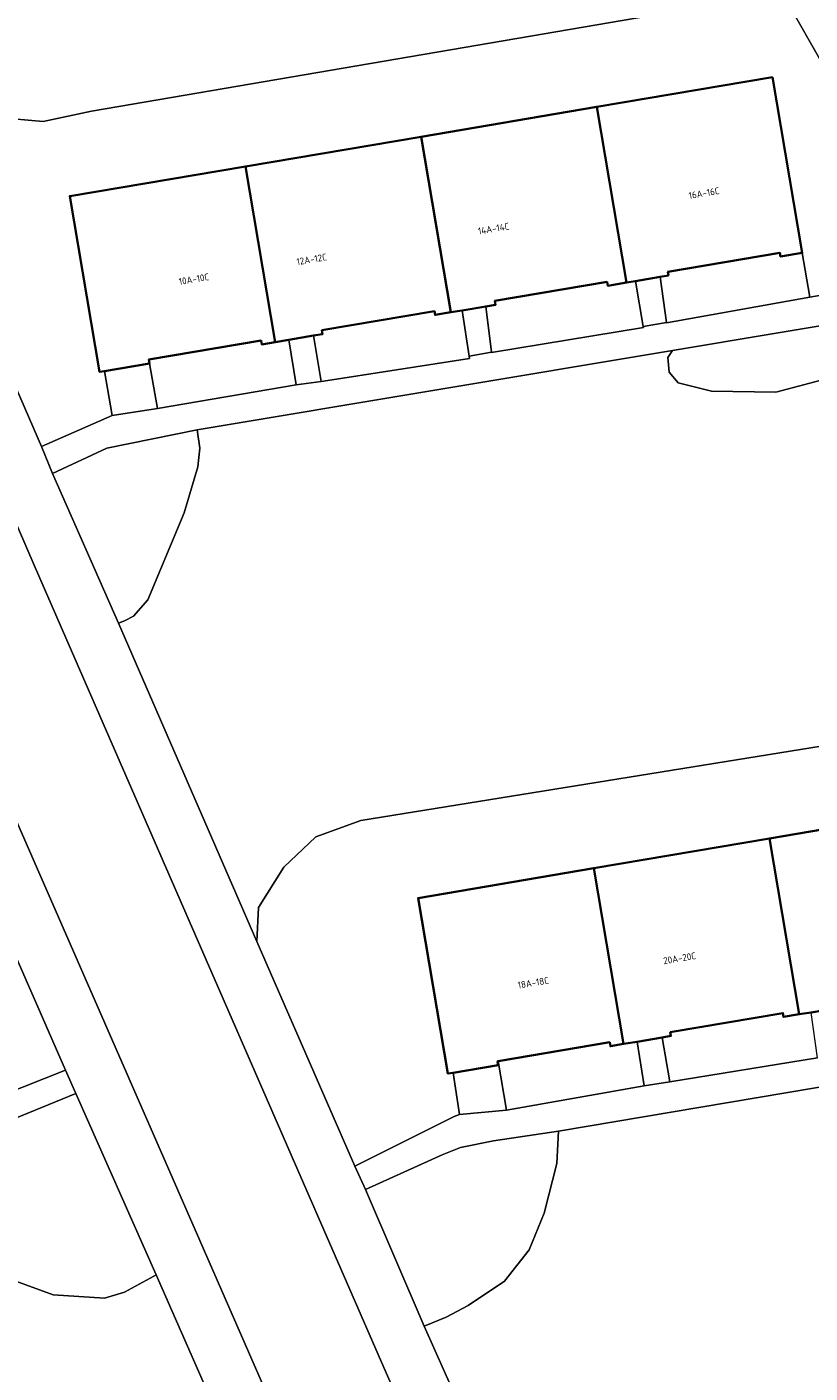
# Model space of a CAD drawing. Header units: metres. Extents: x 154991 to 155595, y 461305 to 461800.
# Tile 4 of 88: x 155038 to 155079, y 461377 to 461448. Entities that reach past the tile are written whole.
import ezdxf
from ezdxf.enums import TextEntityAlignment as Align

# ---------------------------------------------------------------- set-up
doc = ezdxf.new("R2010")
doc.units = ezdxf.units.M
for name, color, linetype, lineweight in [('B-WE-GR-BEPLANTING_CULTUUR_HEESTERS-GV', 90, 'Continuous', 18), ('B-WE-OG-BEBOUWING-GV', 7, 'Continuous', 35), ('B-WE-OG-BEBOUWING-T18', 10, 'Continuous', 18), ('B-WE-OG-TERREIN_BEGROEID-GV', 7, 'Continuous', 18), ('B-WE-OG-TERREIN_ERF-GV', 7, 'Continuous', 18), ('B-WE-VH-VERHARDING_BETONSTRAATSTEEN-GV', 7, 'Continuous', 18), ('B-WE-VH-VERHARDING_TEGEL-GV', 252, 'Continuous', 18)]:
    doc.layers.add(name, color=color, linetype=linetype, lineweight=lineweight)
doc.styles.add('NLCS-ISO-M200-T18', font='NLCS-ISO.ttf', dxfattribs={"height": 0.36})

msp = doc.modelspace()

# ---------------------------------------------------------------- linework, layer by layer
at = {"layer": 'B-WE-GR-BEPLANTING_CULTUUR_HEESTERS-GV', "flags": 128}
for points in [[(155079.564, 461445.613), (155077.179, 461449.823), (155040.955, 461443.617), (155038.423, 461443.075), (155036.85, 461443.209)], [(155033.768, 461436.544), (155038.337, 461426.019), (155042.041, 461427.657), (155041.648, 461429.982), (155041.381, 461429.937), (155039.821, 461439.158), (155049.032, 461440.716), (155058.243, 461442.274), (155067.454, 461443.832), (155076.666, 461445.39), (155078.223, 461436.18), (155078.617, 461433.85), (155081.483, 461434.365)], [(155002.41, 461390.842), (155003.519, 461388.225), (155005.59, 461388.385), (155005.42, 461391.402), (155004.6, 461391.342), (155003.915, 461400.705), (155012.483, 461401.333), (155021.669, 461402.005), (155031.974, 461402.76), (155032.661, 461393.377), (155032.79, 461390.622), (155039.592, 461393.305), (155032.369, 461409.831), (155032.244, 461409.757), (155029.222, 461407.974), (155027.927, 461407.117), (155027.163, 461406.9), (155004.214, 461404.882), (155002.41, 461404.527)]]:
    msp.add_lwpolyline(points, dxfattribs=at)
for points in [[(155071.418, 461431.056), (155071.181, 461430.699), (155071.252, 461429.93), (155071.727, 461429.361), (155073.475, 461428.93), (155076.835, 461428.879), (155079.219, 461429.496), (155081.908, 461430.294), (155083.246, 461431.029), (155082.076, 461432.835)], [(155042.375, 461416.757), (155042.684, 461416.88), (155043.156, 461417.128), (155043.915, 461417.981), (155045.814, 461422.551), (155046.542, 461424.96), (155046.637, 461425.938), (155046.499, 461426.898), (155041.766, 461425.931), (155038.908, 461424.614)], [(155095.012, 461412.86), (155055.076, 461406.412), (155052.723, 461405.546), (155051.037, 461403.952), (155049.713, 461401.843), (155049.637, 461400.057), (155054.763, 461388.268), (155059.968, 461390.885), (155060.253, 461390.977), (155059.928, 461393.175), (155059.648, 461393.127), (155058.084, 461402.332), (155067.294, 461403.897), (155076.503, 461405.462), (155085.713, 461407.027), (155094.923, 461408.593), (155096.49, 461399.371), (155096.895, 461396.986), (155099.578, 461397.435), (155097.651, 461408.784)], [(155031.512, 461388.811), (155031.514, 461388.686), (155031.529, 461387.587), (155031.875, 461386.355), (155032.632, 461385.233), (155034.019, 461383.993), (155036.065, 461382.572), (155038.944, 461381.53), (155041.635, 461381.358), (155042.684, 461381.673), (155044.234, 461382.51), (155044.359, 461382.577), (155040.14, 461392.083), (155033.253, 461389.272)], [(155058.411, 461379.878), (155059.555, 461380.359), (155060.716, 461380.968), (155062.615, 461382.248), (155063.91, 461383.89), (155064.702, 461385.81), (155065.357, 461388.422), (155065.44, 461390.105), (155062.045, 461389.599), (155060.314, 461389.254), (155059.354, 461388.862), (155055.324, 461387.043)]]:
    msp.add_lwpolyline(points, close=True, dxfattribs=at)
at = {"layer": 'B-WE-OG-BEBOUWING-GV', "flags": 128}
for points in [[(155067.454, 461443.832), (155069.012, 461434.622), (155069.487, 461434.702), (155070.78, 461434.921), (155071.212, 461434.994), (155071.18, 461435.186), (155077.056, 461436.181), (155077.088, 461435.988), (155078.223, 461436.18), (155076.666, 461445.39)], [(155069.012, 461434.622), (155067.454, 461443.832), (155058.243, 461442.274), (155059.801, 461433.064), (155060.395, 461433.164), (155061.636, 461433.374), (155062.146, 461433.46), (155062.113, 461433.658), (155067.994, 461434.652), (155068.028, 461434.456)], [(155051.311, 461431.622), (155052.603, 461431.84), (155053.073, 461431.92), (155053.038, 461432.123), (155058.939, 461433.121), (155058.973, 461432.924), (155059.801, 461433.064), (155058.243, 461442.274), (155049.032, 461440.716), (155050.591, 461431.5)], [(155041.648, 461429.982), (155044.004, 461430.381), (155043.97, 461430.58), (155049.855, 461431.575), (155049.888, 461431.381), (155050.591, 461431.5), (155049.032, 461440.716), (155039.821, 461439.158), (155041.381, 461429.937)], [(155085.713, 461407.027), (155076.503, 461405.462), (155078.071, 461396.239), (155078.685, 461396.343), (155079.909, 461396.551), (155080.408, 461396.636), (155080.373, 461396.84), (155086.28, 461397.843), (155086.314, 461397.642), (155087.28, 461397.806)], [(155069.566, 461394.804), (155070.881, 461395.028), (155071.34, 461395.106), (155071.307, 461395.299), (155077.216, 461396.303), (155077.251, 461396.1), (155078.071, 461396.239), (155076.503, 461405.462), (155067.294, 461403.897), (155068.859, 461394.684)], [(155059.928, 461393.175), (155062.277, 461393.574), (155062.244, 461393.769), (155062.282, 461393.776), (155068.133, 461394.77), (155068.168, 461394.567), (155068.859, 461394.684), (155067.294, 461403.897), (155058.084, 461402.332), (155059.648, 461393.127)]]:
    msp.add_lwpolyline(points, close=True, dxfattribs=at)
at = {"layer": 'B-WE-OG-TERREIN_BEGROEID-GV', "flags": 128}
for points in [[(155025.594, 461455.134), (155030.857, 461443.249), (155031.163, 461443.688), (155031.882, 461444.364), (155033.551, 461444.58), (155034.909, 461444.161), (155036.85, 461443.209), (155038.423, 461443.075), (155040.955, 461443.617), (155077.179, 461449.823)], [(155089.279, 461394.133), (155065.44, 461390.105), (155065.357, 461388.422), (155064.702, 461385.81), (155063.91, 461383.89), (155062.615, 461382.248), (155060.716, 461380.968), (155059.555, 461380.359), (155058.411, 461379.878), (155064.778, 461365.572), (155065.074, 461364.873), (155068.188, 461366.239), (155069.194, 461363.868), (155070.368, 461364.145), (155070.752, 461364.869), (155071.454, 461367.022), (155073.259, 461369.428), (155075.714, 461370.411), (155085.05, 461371.701)], [(155048.137, 461373.931), (155044.359, 461382.577), (155044.234, 461382.51), (155042.684, 461381.673), (155041.635, 461381.358), (155038.944, 461381.53), (155036.065, 461382.572), (155034.019, 461383.993), (155032.632, 461385.233), (155031.875, 461386.355), (155031.529, 461387.587), (155031.514, 461388.686), (155031.512, 461388.811), (155012.503, 461387.336), (155012.455, 461387.211), (155011.839, 461385.621), (155011.399, 461384.156), (155011.003, 461381.926), (155010.468, 461379.793), (155009.83, 461378.815), (155008.798, 461377.97), (155008.023, 461377.62), (155007.898, 461377.563), (155013.576, 461364.236)]]:
    msp.add_lwpolyline(points, dxfattribs=at)
msp.add_lwpolyline([(155083.246, 461431.029), (155081.908, 461430.294), (155079.219, 461429.496), (155076.835, 461428.879), (155073.475, 461428.93), (155071.727, 461429.361), (155071.252, 461429.93), (155071.181, 461430.699), (155071.418, 461431.056), (155046.499, 461426.898), (155046.637, 461425.938), (155046.542, 461424.96), (155045.814, 461422.551), (155043.915, 461417.981), (155043.156, 461417.128), (155042.684, 461416.88), (155042.375, 461416.757), (155049.637, 461400.057), (155049.713, 461401.843), (155051.037, 461403.952), (155052.723, 461405.546), (155055.076, 461406.412), (155095.012, 461412.86)], close=True, dxfattribs=at)
at = {"layer": 'B-WE-OG-TERREIN_ERF-GV', "flags": 128}
for points in [[(155070.78, 461434.921), (155071.11, 461432.53), (155071.113, 461432.505), (155078.617, 461433.85), (155078.223, 461436.18), (155077.088, 461435.988), (155077.056, 461436.181), (155071.18, 461435.186), (155071.212, 461434.994)], [(155061.938, 461430.963), (155061.94, 461430.946), (155069.899, 461432.271), (155069.89, 461432.321), (155069.487, 461434.702), (155069.012, 461434.622), (155068.028, 461434.456), (155067.994, 461434.652), (155062.113, 461433.658), (155062.146, 461433.46), (155061.636, 461433.374)], [(155069.89, 461432.321), (155071.11, 461432.53), (155070.78, 461434.921), (155069.487, 461434.702)], [(155053.009, 461429.439), (155053.12, 461429.456), (155060.783, 461430.631), (155060.763, 461430.762), (155060.395, 461433.164), (155059.801, 461433.064), (155058.973, 461432.924), (155058.939, 461433.121), (155053.038, 461432.123), (155053.073, 461431.92), (155052.603, 461431.84)], [(155060.763, 461430.762), (155061.938, 461430.963), (155061.636, 461433.374), (155060.395, 461433.164)], [(155051.688, 461429.261), (155053.009, 461429.439), (155052.603, 461431.84), (155051.311, 461431.622)], [(155044.423, 461428.011), (155051.688, 461429.261), (155051.311, 461431.622), (155050.591, 461431.5), (155049.888, 461431.381), (155049.855, 461431.575), (155043.97, 461430.58), (155044.004, 461430.381)], [(155042.041, 461427.657), (155044.423, 461428.011), (155044.004, 461430.381), (155041.648, 461429.982)], [(155071.277, 461392.698), (155079.022, 461393.952), (155078.685, 461396.343), (155078.071, 461396.239), (155077.251, 461396.1), (155077.216, 461396.303), (155071.307, 461395.299), (155071.34, 461395.106), (155070.881, 461395.028)], [(155069.94, 461392.484), (155071.277, 461392.698), (155070.881, 461395.028), (155069.566, 461394.804)], [(155062.719, 461391.205), (155069.94, 461392.484), (155069.566, 461394.804), (155068.859, 461394.684), (155068.168, 461394.567), (155068.133, 461394.77), (155062.282, 461393.776)], [(155060.253, 461390.977), (155062.719, 461391.205), (155062.282, 461393.776), (155062.244, 461393.769), (155062.277, 461393.574), (155059.928, 461393.175)]]:
    msp.add_lwpolyline(points, close=True, dxfattribs=at)
at = {"layer": 'B-WE-VH-VERHARDING_BETONSTRAATSTEEN-GV', "flags": 128}
msp.add_lwpolyline([(155002.41, 461485.525), (155025.424, 461432.891), (155055.451, 461364.22), (155058.584, 461357.125), (155058.843, 461356.548), (155064.522, 461359.028), (155064.257, 461359.644), (155062.343, 461363.96), (155056.289, 461377.715), (155037.95, 461419.798), (155030.1, 461437.969), (155028.94, 461437.474), (155027.977, 461439.596), (155029.208, 461440.153), (155015.783, 461470.562), (155002.904, 461500), (155002.41, 461501.146)], dxfattribs=at)
at = {"layer": 'B-WE-VH-VERHARDING_TEGEL-GV', "flags": 128}
for points in [[(155015.841, 461447.62), (155022.788, 461431.739), (155023.733, 461429.579), (155024.381, 461428.107), (155028.918, 461417.711), (155032.369, 461409.831), (155039.592, 461393.305), (155040.14, 461392.083), (155044.359, 461382.577), (155048.137, 461373.931), (155052.888, 461362.975), (155056.864, 461353.866), (155057.18, 461353.142), (155059.854, 461354.145), (155059.392, 461355.327), (155058.843, 461356.548), (155058.584, 461357.125), (155055.451, 461364.22), (155025.424, 461432.891), (155002.41, 461485.525)], [(155015.783, 461470.562), (155029.208, 461440.153), (155027.977, 461439.596), (155028.94, 461437.474), (155030.1, 461437.969), (155037.95, 461419.798), (155056.289, 461377.715), (155062.343, 461363.96)], [(155064.778, 461365.572), (155058.411, 461379.878), (155055.324, 461387.043), (155054.763, 461388.268), (155049.637, 461400.057), (155042.375, 461416.757), (155038.908, 461424.614), (155038.337, 461426.019), (155033.768, 461436.544), (155032.651, 461439.117), (155031.378, 461442.073), (155030.857, 461443.249), (155025.594, 461455.134)], [(155077.179, 461449.823), (155079.564, 461445.613)], [(155081.483, 461434.365), (155078.617, 461433.85), (155071.113, 461432.505), (155071.11, 461432.53), (155069.89, 461432.321), (155069.899, 461432.271), (155061.94, 461430.946), (155061.938, 461430.963), (155060.763, 461430.762), (155060.783, 461430.631), (155053.12, 461429.456), (155053.009, 461429.439), (155051.688, 461429.261), (155044.423, 461428.011), (155042.041, 461427.657), (155038.337, 461426.019), (155038.908, 461424.614), (155041.766, 461425.931), (155046.499, 461426.898), (155071.418, 461431.056), (155082.076, 461432.835)], [(155079.022, 461393.952), (155071.277, 461392.698), (155069.94, 461392.484), (155062.719, 461391.205), (155060.253, 461390.977), (155059.968, 461390.885), (155054.763, 461388.268), (155055.324, 461387.043), (155059.354, 461388.862), (155060.314, 461389.254), (155062.045, 461389.599), (155065.44, 461390.105), (155089.279, 461394.133)], [(155013.576, 461364.236), (155007.898, 461377.563), (155003.903, 461386.68), (155012.503, 461387.336), (155031.512, 461388.811), (155033.253, 461389.272), (155040.14, 461392.083), (155039.592, 461393.305), (155032.79, 461390.622), (155032.403, 461390.469), (155025.275, 461389.862), (155023.71, 461389.687), (155015.97, 461389.079), (155014.832, 461389.064), (155006.794, 461388.58), (155005.59, 461388.385), (155003.519, 461388.225), (155002.41, 461390.842)]]:
    msp.add_lwpolyline(points, dxfattribs=at)

# ---------------------------------------------------------------- texts
at = {"layer": 'B-WE-OG-BEBOUWING-T18', "style": 'NLCS-ISO-M200-T18'}
for s, rotation, p in [('16A-16C', 9.6, (155073.078, 461439.314)), ('14A-14C', 9.6, (155062.044, 461437.452)), ('12A-12C', 9.6, (155052.505, 461435.842)), ('10A-10C', 9.6, (155046.331, 461434.8)), ('20A-20C', 9.5, (155071.795, 461399.179)), ('18A-18C', 9.5, (155064.123, 461397.896))]:
    msp.add_text(s, height=0.36, rotation=rotation, dxfattribs=at).set_placement(p, align=Align.MIDDLE)

doc.saveas('drawing.dxf')
